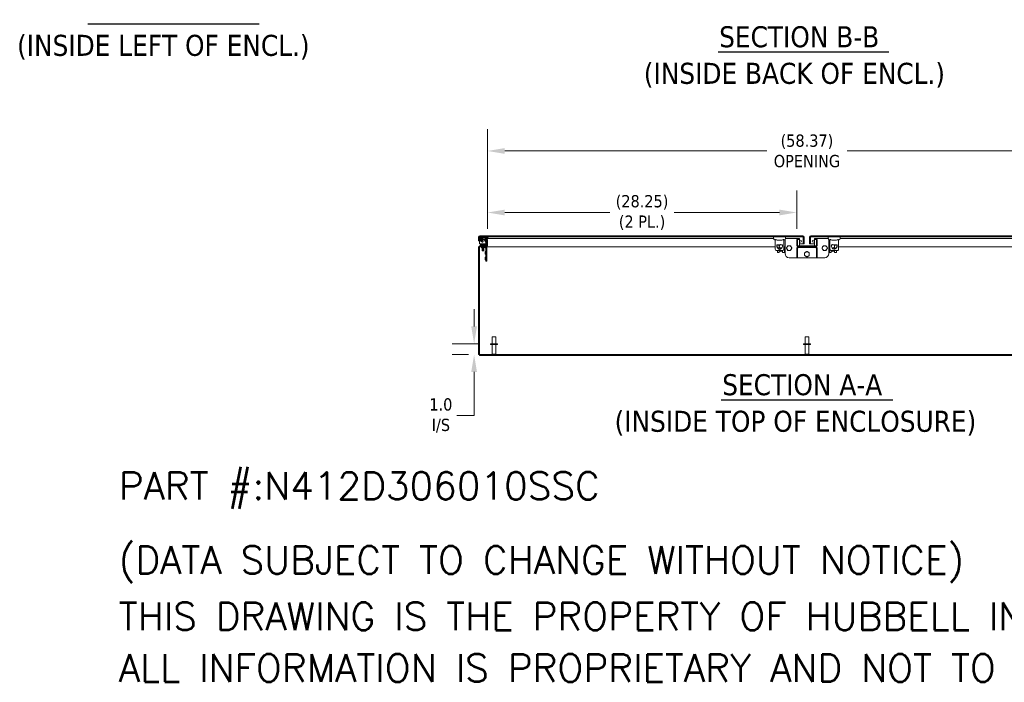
# Model space of a CAD drawing. Header units: inches. Extents: x 8 to 265, y 5 to 155.
# Tile 100 of 152: x 117 to 207, y 5 to 66. Entities that reach past the tile are written whole.
import ezdxf

# ---------------------------------------------------------------- set-up
doc = ezdxf.new("R2010")
doc.units = ezdxf.units.IN
doc.header["$LTSCALE"] = 16
doc.header["$MEASUREMENT"] = 0
for name, color, linetype, lineweight in [('Dimension (ANSI)', 7, 'Continuous', 5), ('Hatch (ANSI)', 7, 'Continuous', 5), ('Symbol (ANSI)', 7, 'Continuous', 5), ('Visible (ANSI)', 7, 'Continuous', 5)]:
    doc.layers.add(name, color=color, linetype=linetype, lineweight=lineweight)
doc.styles.add('DEFAULT-ANSI', font='tahoma.ttf')
doc.styles.add('Note Text (ANSI)', font='RomanS.shx')
doc.styles.add('TAHOMA', font='tahoma.ttf')
doc.styles.add('Text Style168', font='tahoma.ttf')
doc.dimstyles.new('Default (ANSI)', dxfattribs={"dimscale": 16, "dimtxt": 0.07, "dimasz": 0.098425, "dimexe": 0.125, "dimexo": 0.0625, "dimgap": 0.031496, "dimtad": 0, "dimtih": 1, "dimtoh": 1, "dimrnd": 1e-08, "dimzin": 0, "dimdsep": 46, "dimtxsty": 'TAHOMA', "dimcen": 0.09, "dimdle": 0.393701, "dimclrd": 256, "dimclre": 256, "dimclrt": 256, "dimadec": 0, "dimazin": 0, "dimtfac": 1, "dimtofl": 0, "dimtmove": 0, "dimatfit": 3, "dimfxl": 1, "dimtolj": 1, "dimtzin": 0, "dimlwd": -1, "dimlwe": -1, "dimarcsym": 0})

# ---------------------------------------------------------------- blocks, each defined once
blk = doc.blocks.new('*D37')
at = {"layer": 'Defpoints', "color": 0, "transparency": 16777216}
for p in [(158.447, 35.921), (159.959, 35.921), (158.925, 34.921)]:
    blk.add_point(p, dxfattribs=at)
at = {"layer": 'Dimension (ANSI)', "transparency": 16777216}
for p, q in [((158.447, 37.496), (158.447, 39.071)), ((158.959, 35.921), (156.447, 35.921)), ((157.925, 34.921), (156.447, 34.921)), ((158.447, 33.347), (158.447, 29.37)), ((158.447, 29.37), (156.872, 29.37))]:
    blk.add_line(p, q, dxfattribs=at)
for points in [[(158.184, 37.496), (158.709, 37.496), (158.447, 35.921)], [(158.184, 33.347), (158.709, 33.347), (158.447, 34.921)]]:
    blk.add_solid(points, dxfattribs=at)
at = {"layer": 'Dimension (ANSI)', "transparency": 16777216, "insert": (155.41, 29.37), "char_height": 1.12, "attachment_point": 5, "style": 'TAHOMA'}
blk.add_mtext('\\A1;\\fTahoma|b0|i0;\\H1.1200;1.0\\P\\fTahoma|b0|i0;\\H1.1200;I/S', dxfattribs=at)
blk = doc.blocks.new('*D38')
at = {"layer": 'Defpoints', "color": 0, "transparency": 16777216}
for p in [(187.914, 47.901), (159.664, 45.403), (187.914, 45.403)]:
    blk.add_point(p, dxfattribs=at)
at = {"layer": 'Dimension (ANSI)', "transparency": 16777216}
for p, q in [((159.664, 46.403), (159.664, 49.901)), ((187.914, 46.403), (187.914, 49.901)), ((161.239, 47.901), (170.861, 47.901)), ((186.339, 47.901), (176.716, 47.901))]:
    blk.add_line(p, q, dxfattribs=at)
for points in [[(161.239, 48.163), (161.239, 47.638), (159.664, 47.901)], [(186.339, 48.163), (186.339, 47.638), (187.914, 47.901)]]:
    blk.add_solid(points, dxfattribs=at)
at = {"layer": 'Dimension (ANSI)', "transparency": 16777216, "insert": (173.789, 47.901), "char_height": 1.12, "attachment_point": 5, "style": 'TAHOMA'}
blk.add_mtext('\\A1;\\fTahoma|b0|i0;\\H1.1200;(28.25)\\P\\fTahoma|b0|i0;\\H1.1200;(2 PL.)', dxfattribs=at)
blk = doc.blocks.new('*D39')
at = {"layer": 'Defpoints', "color": 0, "transparency": 16777216}
for p in [(218.039, 53.522), (159.664, 45.403), (218.039, 45.403)]:
    blk.add_point(p, dxfattribs=at)
at = {"layer": 'Dimension (ANSI)', "transparency": 16777216}
for p, q in [((159.664, 46.403), (159.664, 55.522)), ((218.039, 46.403), (218.039, 55.522)), ((161.239, 53.522), (185.178, 53.522)), ((216.464, 53.522), (192.525, 53.522))]:
    blk.add_line(p, q, dxfattribs=at)
for points in [[(161.239, 53.784), (161.239, 53.259), (159.664, 53.522)], [(216.464, 53.784), (216.464, 53.259), (218.039, 53.522)]]:
    blk.add_solid(points, dxfattribs=at)
at = {"layer": 'Dimension (ANSI)', "transparency": 16777216, "insert": (188.851, 53.522), "char_height": 1.12, "attachment_point": 5, "style": 'TAHOMA'}
blk.add_mtext('\\A1;\\fTahoma|b0|i0;\\H1.1200;(58.37)\\P\\fTahoma|b0|i0;\\H1.1200;OPENING', dxfattribs=at)

msp = doc.modelspace()

# ---------------------------------------------------------------- hatches: boundary and pattern name
at = {"layer": 'Hatch (ANSI)'}
h = msp.add_hatch(dxfattribs=at)
h.set_pattern_fill('ANSI31', color=256, scale=16, angle=15, style=0)
edge = h.paths.add_edge_path()
edge.add_ellipse((159.543, 44.8943), major_axis=(0, -0.1209), ratio=1, start_angle=0, end_angle=90)
edge.add_line((159.6639, 44.8943), (159.6639, 45.4026))
edge.add_ellipse((159.543, 45.4026), major_axis=(0.1209, 0), ratio=1, start_angle=0, end_angle=90)
edge.add_line((159.543, 45.5234), (159.4139, 45.5234))
edge.add_line((159.4139, 45.5234), (159.4139, 45.4494))
edge.add_line((159.4139, 45.4494), (159.543, 45.4494))
edge.add_ellipse((159.543, 45.4026), major_axis=(0, 0.0469), ratio=1, start_angle=270, end_angle=360, ccw=False)
edge.add_line((159.5899, 45.4026), (159.5899, 44.8943))
edge.add_ellipse((159.543, 44.8943), major_axis=(0.0469, 0), ratio=1, start_angle=270, end_angle=360, ccw=False)
edge.add_line((159.543, 44.8474), (158.9723, 44.8474))
edge.add_ellipse((158.9723, 44.7266), major_axis=(0, 0.1209), ratio=1, start_angle=0, end_angle=90)
edge.add_line((158.8514, 44.7266), (158.8514, 34.9214))
edge.add_line((158.8514, 34.9214), (158.9254, 34.9214))
edge.add_line((158.9254, 34.9214), (158.9254, 44.7266))
edge.add_ellipse((158.9723, 44.7266), major_axis=(-0.0469, 0), ratio=1, start_angle=270, end_angle=360, ccw=False)
edge.add_line((158.9723, 44.7734), (159.543, 44.7734))
h = msp.add_hatch(dxfattribs=at)
h.set_pattern_fill('ANSI31', color=256, scale=16, angle=-15, style=0)
edge = h.paths.add_edge_path()
edge.add_line((188.5284, 45.6441), (188.5284, 45.0349))
edge.add_line((188.5284, 45.0349), (188.6024, 45.0349))
edge.add_line((188.6024, 45.0349), (188.6024, 45.6441))
edge.add_ellipse((188.4815, 45.6441), major_axis=(0.1209, 0), ratio=1, start_angle=0, end_angle=90)
edge.add_line((188.4815, 45.7649), (158.9732, 45.7649))
edge.add_ellipse((158.9732, 45.6441), major_axis=(0, 0.1209), ratio=1, start_angle=0, end_angle=90)
edge.add_line((158.8524, 45.6441), (158.8524, 45.3162))
edge.add_line((158.8524, 45.3162), (158.9264, 45.3162))
edge.add_line((158.9264, 45.3162), (158.9264, 45.6441))
edge.add_ellipse((158.9732, 45.6441), major_axis=(-0.0469, 0), ratio=1, start_angle=270, end_angle=360, ccw=False)
edge.add_line((158.9732, 45.6909), (188.4815, 45.6909))
edge.add_ellipse((188.4815, 45.6441), major_axis=(0, 0.0469), ratio=1, start_angle=270, end_angle=360, ccw=False)
h = msp.add_hatch(dxfattribs=at)
h.set_pattern_fill('ANSI31', color=256, scale=16, angle=90, style=0)
edge = h.paths.add_edge_path()
edge.add_ellipse((186.4774, 44.82), major_axis=(-0.155, 0), ratio=1, start_angle=0, end_angle=360)
h = msp.add_hatch(dxfattribs=at)
h.set_pattern_fill('ANSI31', color=256, scale=16, angle=90, style=0)
edge = h.paths.add_edge_path()
edge.add_ellipse((188.0348, 44.8943), major_axis=(-0.1209, 0), ratio=1, start_angle=0, end_angle=90)
edge.add_line((188.0348, 44.7734), (188.0504, 44.7734))
edge.add_line((188.0504, 44.7734), (189.6524, 44.7734))
edge.add_line((189.6524, 44.7734), (189.6681, 44.7734))
edge.add_ellipse((189.6681, 44.8943), major_axis=(0, -0.1209), ratio=1, start_angle=0, end_angle=90)
edge.add_line((189.7889, 44.8943), (189.7889, 45.4026))
edge.add_ellipse((189.6681, 45.4026), major_axis=(0.1209, 0), ratio=1, start_angle=0, end_angle=90)
edge.add_line((189.6681, 45.5234), (189.5389, 45.5234))
edge.add_line((189.5389, 45.5234), (189.5389, 45.4494))
edge.add_line((189.5389, 45.4494), (189.6681, 45.4494))
edge.add_ellipse((189.6681, 45.4026), major_axis=(0, 0.0469), ratio=1, start_angle=270, end_angle=360, ccw=False)
edge.add_line((189.7149, 45.4026), (189.7149, 44.8943))
edge.add_ellipse((189.6681, 44.8943), major_axis=(0.0469, 0), ratio=1, start_angle=270, end_angle=360, ccw=False)
edge.add_line((189.6681, 44.8474), (188.0348, 44.8474))
edge.add_ellipse((188.0348, 44.8943), major_axis=(0, -0.0469), ratio=1, start_angle=270, end_angle=360, ccw=False)
edge.add_line((187.9879, 44.8943), (187.9879, 45.4026))
edge.add_ellipse((188.0348, 45.4026), major_axis=(-0.0469, 0), ratio=1, start_angle=270, end_angle=360, ccw=False)
edge.add_line((188.0348, 45.4494), (188.1639, 45.4494))
edge.add_line((188.1639, 45.4494), (188.1639, 45.5234))
edge.add_line((188.1639, 45.5234), (188.0348, 45.5234))
edge.add_ellipse((188.0348, 45.4026), major_axis=(0, 0.1209), ratio=1, start_angle=0, end_angle=90)
edge.add_line((187.9139, 45.4026), (187.9139, 44.8943))
h = msp.add_hatch(dxfattribs=at)
h.set_pattern_fill('ANSI31', color=256, scale=16, angle=75, style=0)
edge = h.paths.add_edge_path()
edge.add_line((189.1744, 45.0349), (189.1744, 45.6441))
edge.add_ellipse((189.2213, 45.6441), major_axis=(-0.0469, 0), ratio=1, start_angle=270, end_angle=360, ccw=False)
edge.add_line((189.2213, 45.6909), (218.7295, 45.6909))
edge.add_ellipse((218.7295, 45.6441), major_axis=(0, 0.0469), ratio=1, start_angle=270, end_angle=360, ccw=False)
edge.add_line((218.7764, 45.6441), (218.7764, 45.3159))
edge.add_line((218.7764, 45.3159), (218.8504, 45.3159))
edge.add_line((218.8504, 45.3159), (218.8504, 45.6441))
edge.add_ellipse((218.7295, 45.6441), major_axis=(0.1209, 0), ratio=1, start_angle=0, end_angle=90)
edge.add_line((218.7295, 45.7649), (189.2213, 45.7649))
edge.add_ellipse((189.2213, 45.6441), major_axis=(0, 0.1209), ratio=1, start_angle=0, end_angle=90)
edge.add_line((189.1004, 45.6441), (189.1004, 45.0349))
edge.add_line((189.1004, 45.0349), (189.1744, 45.0349))
h = msp.add_hatch(dxfattribs=at)
h.set_pattern_fill('ANSI31', color=256, scale=16, style=0)
edge = h.paths.add_edge_path()
edge.add_ellipse((191.2253, 44.82), major_axis=(-0.155, 0), ratio=1, start_angle=0, end_angle=360)
h = msp.add_hatch(dxfattribs=at)
h.set_pattern_fill('ANSI31', color=256, scale=16, angle=105, style=0)
edge = h.paths.add_edge_path()
edge.add_line((187.9879, 43.7734), (187.9879, 44.6369))
edge.add_ellipse((188.0504, 44.6369), major_axis=(-0.0625, 0), ratio=1, start_angle=270, end_angle=360, ccw=False)
edge.add_line((188.0504, 44.6994), (189.6524, 44.6994))
edge.add_ellipse((189.6524, 44.6369), major_axis=(0, 0.0625), ratio=1, start_angle=270, end_angle=360, ccw=False)
edge.add_line((189.7149, 44.6369), (189.7149, 43.7734))
edge.add_line((189.7149, 43.7734), (189.7889, 43.7734))
edge.add_line((189.7889, 43.7734), (189.7889, 44.6369))
edge.add_ellipse((189.6524, 44.6369), major_axis=(0.1365, 0), ratio=1, start_angle=0, end_angle=90)
edge.add_line((189.6524, 44.7734), (188.0504, 44.7734))
edge.add_ellipse((188.0504, 44.6369), major_axis=(0, 0.1365), ratio=1, start_angle=0, end_angle=90)
edge.add_line((187.9139, 44.6369), (187.9139, 43.7734))
edge.add_line((187.9139, 43.7734), (187.9879, 43.7734))
h = msp.add_hatch(dxfattribs=at)
h.set_pattern_fill('ANSI31', color=256, scale=16, style=0)
h.paths.add_polyline_path([(158.9254, 34.9214), (158.9254, 34.8474), (218.7774, 34.8474), (218.7774, 34.9214)])

# ---------------------------------------------------------------- linework, layer by layer
at = {"layer": 'Symbol (ANSI)', "lineweight": 30}
for p, q in [((123.1697, 65.122), (138.8191, 65.122)), ((180.7354, 62.566), (196.3257, 62.566)), ((181.0156, 30.7881), (196.6868, 30.7881))]:
    msp.add_line(p, q, dxfattribs=at)
at = {"layer": 'Visible (ANSI)'}
for p, q in [((158.8524, 45.6441), (158.8524, 45.3162)), ((158.8524, 45.3162), (158.9264, 45.3162)), ((158.9264, 45.3162), (158.9264, 45.6441)), ((158.9275, 45.6053), (158.9559, 45.4441)), ((158.9374, 45.5489), (158.9374, 45.0349)), ((158.9374, 45.0349), (159.4678, 45.0349)), ((188.4815, 45.7649), (158.9732, 45.7649)), ((158.9732, 45.6909), (188.4815, 45.6909)), ((158.9977, 45.5471), (158.9856, 45.6155)), ((158.9994, 45.6319), (159.7364, 45.6319)), ((159.0193, 45.4247), (159.0152, 45.448)), ((159.0494, 45.5148), (159.0513, 45.5126)), ((159.0564, 45.5864), (159.0564, 45.6007)), ((159.0564, 45.2811), (159.0564, 45.2955)), ((159.0914, 45.0194), (159.4114, 45.0194)), ((159.0914, 45.0194), (159.0914, 44.9971)), ((159.0914, 44.9971), (159.4114, 44.9971)), ((159.1162, 44.9685), (159.0914, 44.9971)), ((159.1581, 45.5253), (159.3799, 45.4024)), ((159.1664, 45.6007), (159.1664, 45.5864)), ((159.1664, 45.2955), (159.1664, 45.2811)), ((159.4085, 45.454), (159.1867, 45.5769)), ((159.2669, 45.4409), (159.2078, 45.4409)), ((159.3868, 44.9689), (159.4114, 44.9971)), ((159.3944, 45.3889), (159.5147, 45.2036)), ((159.4114, 45.0194), (159.4114, 44.9971)), ((159.543, 45.5234), (159.4139, 45.5234)), ((159.4139, 45.5234), (159.4139, 45.4494)), ((159.4139, 45.4494), (159.543, 45.4494)), ((159.416, 44.9831), (159.5067, 45.0738)), ((159.5642, 45.2358), (159.4439, 45.421)), ((159.4937, 45.0349), (159.4937, 45.0349)), ((159.5213, 45.1813), (159.5213, 44.9954)), ((159.543, 45.5234), (159.5707, 45.5234)), ((159.5707, 45.5234), (185.8015, 45.5234)), ((159.5707, 45.5202), (159.5707, 45.5234)), ((159.5804, 44.9954), (159.5804, 45.1813)), ((159.5804, 45.0349), (159.5899, 45.0349)), ((159.5899, 45.4026), (159.5899, 44.8943)), ((159.6639, 44.8943), (159.6639, 45.4026)), ((159.7364, 45.6319), (159.7364, 45.6909)), ((185.8012, 45.6909), (185.8012, 45.5334)), ((185.9587, 44.5492), (185.9587, 45.4021)), ((186.7461, 44.5492), (186.7461, 45.4021)), ((186.8514, 44.1484), (186.8514, 45.4164)), ((186.9032, 45.5234), (188.0348, 45.5234)), ((186.9036, 45.6909), (186.9036, 45.5334)), ((187.9139, 45.4026), (187.9139, 44.8943)), ((187.9879, 44.8943), (187.9879, 45.4026)), ((188.1639, 45.5234), (188.0348, 45.5234)), ((188.0348, 45.4494), (188.1639, 45.4494)), ((188.1639, 45.4494), (188.1639, 45.5234)), ((188.1639, 44.8474), (188.1639, 45.4494)), ((188.1639, 45.0349), (188.5173, 45.0349)), ((188.5173, 45.6441), (188.5173, 45.0349)), ((188.5284, 45.6441), (188.5284, 45.0349)), ((188.5284, 45.0349), (188.6024, 45.0349)), ((188.6024, 45.0349), (188.6024, 45.6441)), ((189.1004, 45.6441), (189.1004, 45.0349)), ((189.1004, 45.0349), (189.1744, 45.0349)), ((189.1744, 45.0349), (189.1744, 45.6441)), ((189.1854, 45.6441), (189.1854, 45.0349)), ((189.1854, 45.0349), (189.5389, 45.0349)), ((218.7295, 45.7649), (189.2213, 45.7649)), ((189.2213, 45.6909), (218.7295, 45.6909)), ((189.6681, 45.5234), (189.5389, 45.5234)), ((189.5389, 45.5234), (189.5389, 45.4494)), ((189.5389, 45.4494), (189.6681, 45.4494)), ((189.5389, 45.4494), (189.5389, 44.8474)), ((189.6681, 45.5234), (190.7995, 45.5234)), ((189.7149, 45.4026), (189.7149, 44.8943)), ((189.7889, 44.8943), (189.7889, 45.4026)), ((190.7992, 45.6909), (190.7992, 45.5334)), ((190.8514, 45.4163), (190.8514, 44.1484)), ((190.9567, 44.5492), (190.9567, 45.4021)), ((191.7441, 44.5492), (191.7441, 45.4021)), ((191.9012, 45.5234), (218.1321, 45.5234)), ((191.9016, 45.6909), (191.9016, 45.5334)), ((158.8514, 44.7266), (158.8514, 34.9214)), ((158.9254, 34.9214), (158.9254, 44.7266)), ((159.543, 44.8474), (158.9723, 44.8474)), ((158.9723, 44.7734), (159.543, 44.7734)), ((159.1424, 44.9685), (159.0174, 44.9685)), ((159.0174, 44.9094), (159.0174, 44.9685)), ((159.0174, 44.9094), (159.0174, 44.8474)), ((159.0174, 44.9094), (159.1424, 44.9094)), ((159.0483, 44.7646), (159.0483, 44.7734)), ((159.0483, 44.7646), (159.1733, 44.7646)), ((159.1264, 44.6864), (159.1264, 44.7177)), ((159.1264, 44.6864), (159.3764, 44.6864)), ((159.4944, 44.9685), (159.1424, 44.9685)), ((159.1424, 44.9094), (159.4944, 44.9094)), ((159.1861, 44.674), (159.1694, 44.665)), ((159.1694, 44.665), (159.3334, 44.665)), ((159.1694, 44.665), (159.1694, 44.66)), ((159.3334, 44.66), (159.1694, 44.66)), ((159.1861, 44.651), (159.1694, 44.66)), ((159.1861, 44.644), (159.1694, 44.635)), ((159.1694, 44.635), (159.3334, 44.635)), ((159.1694, 44.635), (159.1694, 44.63)), ((159.3334, 44.63), (159.1694, 44.63)), ((159.1861, 44.621), (159.1694, 44.63)), ((159.1861, 44.614), (159.1694, 44.605)), ((159.1694, 44.605), (159.3334, 44.605)), ((159.1694, 44.605), (159.1694, 44.6)), ((159.3334, 44.6), (159.1694, 44.6)), ((159.1861, 44.591), (159.1694, 44.6)), ((159.1861, 44.584), (159.1694, 44.575)), ((159.1694, 44.575), (159.3334, 44.575)), ((159.1694, 44.575), (159.1694, 44.57)), ((159.3334, 44.57), (159.1694, 44.57)), ((159.1861, 44.561), (159.1694, 44.57)), ((159.1861, 44.554), (159.1694, 44.545)), ((159.1694, 44.545), (159.3334, 44.545)), ((159.1694, 44.545), (159.1694, 44.54)), ((159.3334, 44.54), (159.1694, 44.54)), ((159.1861, 44.531), (159.1694, 44.54)), ((159.1861, 44.524), (159.1694, 44.515)), ((159.1694, 44.515), (159.3334, 44.515)), ((159.1694, 44.515), (159.1694, 44.51)), ((159.3334, 44.51), (159.1694, 44.51)), ((159.1861, 44.501), (159.1694, 44.51)), ((159.1861, 44.494), (159.1694, 44.485)), ((159.1694, 44.485), (159.3334, 44.485)), ((159.1694, 44.485), (159.1694, 44.48)), ((159.3334, 44.48), (159.1694, 44.48)), ((159.1861, 44.471), (159.1694, 44.48)), ((159.1861, 44.464), (159.1694, 44.455)), ((159.1694, 44.455), (159.3334, 44.455)), ((159.1694, 44.455), (159.1694, 44.45)), ((159.3334, 44.45), (159.1694, 44.45)), ((159.1861, 44.441), (159.1694, 44.45)), ((159.1861, 44.434), (159.1694, 44.425)), ((159.1694, 44.425), (159.3334, 44.425)), ((159.1694, 44.425), (159.1694, 44.42)), ((159.3334, 44.42), (159.1694, 44.42)), ((159.1861, 44.411), (159.1694, 44.42)), ((159.5086, 44.7646), (159.1733, 44.7646)), ((159.1861, 44.681), (159.176, 44.6864)), ((159.1861, 44.404), (159.1814, 44.4015)), ((159.3214, 44.4015), (159.1814, 44.4015)), ((159.1885, 44.3944), (159.1814, 44.4015)), ((159.3167, 44.681), (159.1861, 44.681)), ((159.1861, 44.674), (159.1861, 44.681)), ((159.3167, 44.674), (159.1861, 44.674)), ((159.3167, 44.651), (159.1861, 44.651)), ((159.1861, 44.644), (159.1861, 44.651)), ((159.3167, 44.644), (159.1861, 44.644)), ((159.3167, 44.621), (159.1861, 44.621)), ((159.1861, 44.614), (159.1861, 44.621)), ((159.3167, 44.614), (159.1861, 44.614)), ((159.3167, 44.591), (159.1861, 44.591)), ((159.1861, 44.584), (159.1861, 44.591)), ((159.3167, 44.584), (159.1861, 44.584)), ((159.3167, 44.561), (159.1861, 44.561)), ((159.1861, 44.554), (159.1861, 44.561)), ((159.3167, 44.554), (159.1861, 44.554)), ((159.3167, 44.531), (159.1861, 44.531)), ((159.1861, 44.524), (159.1861, 44.531)), ((159.3167, 44.524), (159.1861, 44.524)), ((159.3167, 44.501), (159.1861, 44.501)), ((159.1861, 44.494), (159.1861, 44.501)), ((159.3167, 44.494), (159.1861, 44.494)), ((159.3167, 44.471), (159.1861, 44.471)), ((159.1861, 44.464), (159.1861, 44.471)), ((159.3167, 44.464), (159.1861, 44.464)), ((159.3167, 44.441), (159.1861, 44.441)), ((159.1861, 44.434), (159.1861, 44.441)), ((159.3167, 44.434), (159.1861, 44.434)), ((159.3167, 44.411), (159.1861, 44.411)), ((159.1861, 44.404), (159.1861, 44.411)), ((159.3167, 44.404), (159.1861, 44.404)), ((159.1885, 44.3944), (159.3143, 44.3944)), ((159.3143, 44.3944), (159.3214, 44.4015)), ((159.3167, 44.681), (159.3268, 44.6864)), ((159.3167, 44.674), (159.3167, 44.681)), ((159.3167, 44.674), (159.3334, 44.665)), ((159.3167, 44.651), (159.3334, 44.66)), ((159.3167, 44.644), (159.3167, 44.651)), ((159.3167, 44.644), (159.3334, 44.635)), ((159.3167, 44.621), (159.3334, 44.63)), ((159.3167, 44.614), (159.3167, 44.621)), ((159.3167, 44.614), (159.3334, 44.605)), ((159.3167, 44.591), (159.3334, 44.6)), ((159.3167, 44.584), (159.3167, 44.591)), ((159.3167, 44.584), (159.3334, 44.575)), ((159.3167, 44.561), (159.3334, 44.57)), ((159.3167, 44.554), (159.3167, 44.561)), ((159.3167, 44.554), (159.3334, 44.545)), ((159.3167, 44.531), (159.3334, 44.54)), ((159.3167, 44.524), (159.3167, 44.531)), ((159.3167, 44.524), (159.3334, 44.515)), ((159.3167, 44.501), (159.3334, 44.51)), ((159.3167, 44.494), (159.3167, 44.501)), ((159.3167, 44.494), (159.3334, 44.485)), ((159.3167, 44.471), (159.3334, 44.48)), ((159.3167, 44.464), (159.3167, 44.471)), ((159.3167, 44.464), (159.3334, 44.455)), ((159.3167, 44.441), (159.3334, 44.45)), ((159.3167, 44.434), (159.3167, 44.441)), ((159.3167, 44.434), (159.3334, 44.425)), ((159.3167, 44.411), (159.3334, 44.42)), ((159.3167, 44.404), (159.3167, 44.411)), ((159.3167, 44.404), (159.3214, 44.4015)), ((159.3334, 44.665), (159.3334, 44.66)), ((159.3334, 44.635), (159.3334, 44.63)), ((159.3334, 44.605), (159.3334, 44.6)), ((159.3334, 44.575), (159.3334, 44.57)), ((159.3334, 44.545), (159.3334, 44.54)), ((159.3334, 44.515), (159.3334, 44.51)), ((159.3334, 44.485), (159.3334, 44.48)), ((159.3334, 44.455), (159.3334, 44.45)), ((159.3334, 44.425), (159.3334, 44.42)), ((159.3764, 44.6864), (159.3764, 44.7177)), ((159.5243, 44.643), (159.406, 44.7613)), ((159.4461, 44.3354), (159.4461, 44.0854)), ((159.4461, 44.3354), (159.4774, 44.3354)), ((159.4461, 44.0854), (159.4774, 44.0854)), ((159.5674, 44.9094), (159.4944, 44.9094)), ((159.5243, 43.5854), (159.5243, 44.7489)), ((159.5674, 44.8543), (159.5674, 44.9094)), ((185.9587, 44.7734), (159.5916, 44.7734)), ((159.5951, 44.7489), (159.5951, 43.5854)), ((186.628, 44.4311), (186.0768, 44.4311)), ((186.0965, 44.9626), (186.0965, 44.746)), ((186.4165, 44.9626), (186.0965, 44.9626)), ((186.0965, 44.9232), (186.3617, 44.9232)), ((186.1649, 44.7734), (186.0965, 44.7734)), ((186.1437, 44.746), (186.0965, 44.746)), ((186.1177, 44.4073), (186.1177, 44.4311)), ((186.1531, 44.3955), (186.1295, 44.3955)), ((186.191, 44.746), (186.1437, 44.746)), ((186.1649, 44.746), (186.1649, 44.7754)), ((186.1649, 44.2478), (186.1649, 44.4311)), ((186.1649, 44.2478), (186.3224, 44.2478)), ((186.3224, 44.82), (186.3224, 44.6195)), ((186.3224, 44.5874), (186.3224, 44.6195)), ((186.3224, 44.2478), (186.3224, 44.4311)), ((186.6083, 44.9626), (186.5383, 44.9626)), ((186.5931, 44.9232), (186.6083, 44.9232)), ((186.6083, 44.9626), (186.6083, 44.9031)), ((186.6324, 44.2478), (186.6324, 44.4312)), ((186.6324, 44.2478), (186.7899, 44.2478)), ((186.7899, 44.2478), (186.7899, 44.7754)), ((186.8514, 44.7734), (186.7899, 44.7734)), ((186.8514, 44.6218), (186.7899, 44.6218)), ((186.8514, 44.4644), (186.7899, 44.4644)), ((187.9139, 44.6369), (187.9139, 43.7734)), ((187.9879, 43.7734), (187.9879, 44.6369)), ((189.6681, 44.8474), (188.0348, 44.8474)), ((188.0348, 44.7734), (189.6681, 44.7734)), ((189.6524, 44.7734), (188.0504, 44.7734)), ((188.0504, 44.6994), (189.6524, 44.6994)), ((189.7149, 44.6369), (189.7149, 43.7734)), ((189.7889, 43.7734), (189.7889, 44.6369)), ((190.9129, 44.7734), (190.8514, 44.7734)), ((190.8656, 44.4073), (190.8656, 44.6789)), ((190.901, 44.6907), (190.8774, 44.6907)), ((190.901, 44.3955), (190.8774, 44.3955)), ((190.9129, 44.2478), (190.9129, 44.7754)), ((190.9129, 44.2478), (191.0703, 44.2478)), ((191.0703, 44.2478), (191.0703, 44.4312)), ((191.626, 44.4311), (191.0748, 44.4311)), ((191.0945, 44.9626), (191.0945, 44.9031)), ((191.0945, 44.9626), (191.1644, 44.9626)), ((191.1097, 44.9232), (191.0945, 44.9232)), ((191.2862, 44.9626), (191.6063, 44.9626)), ((191.6063, 44.9232), (191.341, 44.9232)), ((191.3803, 44.82), (191.3803, 44.6195)), ((191.3803, 44.5874), (191.3803, 44.6195)), ((191.3803, 44.2478), (191.3803, 44.4311)), ((191.3803, 44.2478), (191.5378, 44.2478)), ((191.5553, 44.746), (191.5118, 44.746)), ((191.5378, 44.746), (191.5378, 44.7754)), ((191.6063, 44.7734), (191.5378, 44.7734)), ((191.5378, 44.2478), (191.5378, 44.4311)), ((191.5553, 44.746), (191.6063, 44.746)), ((191.6063, 44.9626), (191.6063, 44.746)), ((218.1112, 44.7734), (191.7441, 44.7734)), ((159.4461, 43.8354), (159.4461, 43.5854)), ((159.4461, 43.8354), (159.4774, 43.8354)), ((159.4461, 43.5854), (159.4774, 43.5854)), ((159.5243, 43.5854), (159.5243, 43.4604)), ((159.5951, 43.4604), (159.5243, 43.4604)), ((159.5951, 43.4604), (159.5951, 43.5854)), ((187.9139, 43.7734), (187.2264, 43.7734)), ((187.9139, 43.7734), (187.9879, 43.7734)), ((189.7149, 43.7734), (187.9879, 43.7734)), ((189.7149, 43.7734), (189.7889, 43.7734)), ((190.4764, 43.7734), (189.7889, 43.7734)), ((160.1064, 36.5464), (160.4364, 36.5464)), ((160.1064, 35.9214), (160.1064, 36.5464)), ((160.4364, 35.9214), (160.4364, 36.5464)), ((188.6864, 36.5464), (189.0164, 36.5464)), ((188.6864, 35.9214), (188.6864, 36.5464)), ((189.0164, 35.9214), (189.0164, 36.5464)), ((160.5839, 35.9214), (159.9589, 35.9214)), ((159.9589, 35.9214), (159.9589, 35.8364)), ((160.5839, 35.8364), (159.9589, 35.8364)), ((160.1064, 35.8364), (160.1064, 34.9564)), ((160.4364, 35.8364), (160.4364, 34.9564)), ((160.5839, 35.9214), (160.5839, 35.8364)), ((189.1639, 35.9214), (188.5389, 35.9214)), ((188.5389, 35.9214), (188.5389, 35.8364)), ((189.1639, 35.8364), (188.5389, 35.8364)), ((188.6864, 35.8364), (188.6864, 34.9564)), ((189.0164, 35.8364), (189.0164, 34.9564)), ((189.1639, 35.9214), (189.1639, 35.8364)), ((158.8514, 34.9214), (158.9254, 34.9214)), ((158.9254, 34.9214), (158.9254, 34.8474)), ((218.7774, 34.9214), (158.9254, 34.9214)), ((158.9254, 34.8474), (218.7774, 34.8474)), ((160.1064, 34.9564), (160.4364, 34.9564)), ((160.1414, 34.9214), (160.1064, 34.9564)), ((160.4014, 34.9214), (160.4364, 34.9564)), ((188.6864, 34.9564), (189.0164, 34.9564)), ((188.7214, 34.9214), (188.6864, 34.9564)), ((188.9814, 34.9214), (189.0164, 34.9564))]:
    msp.add_line(p, q, dxfattribs=at)
for centre, radius in [((159.1114, 45.4409), 0.09), ((159.1114, 45.4409), 0.047), ((186.4774, 44.82), 0.155), ((188.2673, 45.2849), 0.094), ((189.4354, 45.2849), 0.094), ((191.2253, 44.82), 0.155)]:
    msp.add_circle(centre, radius, dxfattribs=at)
for centre, radius, start, end in [((158.9732, 45.6441), 0.1209, 90, 180), ((158.9732, 45.6441), 0.0469, 90, 180), ((158.9994, 45.6179), 0.073, 90, 190), ((159.1114, 45.4409), 0.1555, 61.006452, 0), ((158.9994, 45.6179), 0.0139, 90, 190), ((159.1114, 45.4409), 0.0965, 61.006452, 0), ((159.1114, 45.4409), 0.0935, 190, 130), ((159.1874, 45.2849), 0.094, 187.411656, 52.90799), ((159.1874, 45.2849), 0.094, 93.806264, 95.805566), ((159.1114, 45.4409), 0.1526, 0, 10.223367), ((159.3601, 45.3666), 0.0409, 33, 61.006452), ((159.3806, 45.0185), 0.05, 270, 315), ((159.3601, 45.3666), 0.1, 57.448701, 61.006452), ((159.3601, 45.3666), 0.1, 33, 55.954823), ((159.4944, 44.9954), 0.086, 270, 0), ((159.4944, 44.9954), 0.0269, 270, 0), ((159.4713, 45.1092), 0.05, 315, 0), ((159.4804, 45.1813), 0.0409, 0, 33), ((159.543, 45.4026), 0.1209, 0, 90), ((159.543, 45.4026), 0.0469, 0, 90), ((159.4804, 45.1813), 0.1, 0, 33), ((185.9587, 45.5334), 0.1575, 180, 270), ((186.7461, 45.5334), 0.1575, 270, 0), ((188.0348, 45.4026), 0.1209, 90, 180), ((188.0348, 45.4026), 0.0469, 90, 180), ((188.4815, 45.6441), 0.1209, 0, 90), ((188.4815, 45.6441), 0.0469, 0, 90), ((189.2213, 45.6441), 0.1209, 90, 180), ((189.2213, 45.6441), 0.0469, 90, 180), ((189.6681, 45.4026), 0.1209, 0, 90), ((189.6681, 45.4026), 0.0469, 0, 90), ((190.9567, 45.5334), 0.1575, 180, 270), ((191.7441, 45.5334), 0.1575, 270, 0), ((158.9723, 44.7266), 0.1209, 90, 180), ((158.9723, 44.7266), 0.0469, 90, 180), ((159.0795, 44.7177), 0.0469, 0, 90), ((159.4233, 44.7177), 0.0469, 90, 180), ((159.4774, 44.3823), 0.0469, 270, 0), ((159.4774, 44.0386), 0.0469, 0, 90), ((159.5086, 44.7489), 0.0156, 0, 90), ((159.543, 44.8943), 0.1209, 270, 0), ((159.543, 44.8943), 0.0469, 270, 0), ((159.5086, 44.7489), 0.0865, 0, 22.683973), ((186.0768, 44.5492), 0.1181, 180, 270.000026), ((186.1295, 44.4073), 0.0118, 179.999988, 270), ((186.3524, 44.746), 0.2087, 180, 250.629962), ((186.1531, 44.4073), 0.0118, 270, 359.335568), ((186.3524, 44.746), 0.1614, 180, 330.17824), ((186.3524, 44.746), 0.2087, 289.370038, 342.682231), ((186.628, 44.5492), 0.1181, 270, 0), ((187.2264, 44.1484), 0.375, 180, 270), ((187.2264, 44.6484), 0.219, 150, 210), ((187.2264, 44.6484), 0.219, 90, 150), ((187.2264, 44.6484), 0.219, 210, 270), ((187.2264, 44.6484), 0.219, 30, 90), ((187.2264, 44.6484), 0.219, 270, 330), ((187.2264, 44.6484), 0.219, 330, 30), ((188.0348, 44.8943), 0.1209, 180, 270), ((188.0504, 44.6369), 0.1365, 90, 180), ((188.0348, 44.8943), 0.0469, 180, 270), ((188.0504, 44.6369), 0.0625, 90, 180), ((188.8514, 44.0974), 0.219, 120, 180), ((188.8514, 44.0974), 0.219, 180, 240), ((188.8514, 44.0974), 0.219, 60, 120), ((188.8514, 44.0974), 0.219, 0, 60), ((188.8514, 44.0974), 0.219, 300, 0), ((189.6524, 44.6369), 0.1365, 0, 90), ((189.6524, 44.6369), 0.0625, 0, 90), ((189.6681, 44.8943), 0.1209, 270, 0), ((189.6681, 44.8943), 0.0469, 270, 0), ((190.4764, 44.6484), 0.219, 150, 210), ((190.4764, 44.6484), 0.219, 90, 150), ((190.4764, 44.6484), 0.219, 210, 270), ((190.4764, 44.6484), 0.219, 30, 90), ((190.4764, 44.6484), 0.219, 270, 330), ((190.4764, 44.1484), 0.375, 270, 0), ((190.4764, 44.6484), 0.219, 330, 30), ((190.8774, 44.6789), 0.0118, 90, 180.000012), ((190.8774, 44.4073), 0.0118, 179.999988, 270), ((190.901, 44.6789), 0.0118, 0.664432, 90), ((190.901, 44.4073), 0.0118, 270, 359.335568), ((191.0748, 44.5492), 0.1181, 180, 270.000026), ((191.3504, 44.746), 0.2049, 198.382119, 253.907921), ((191.3504, 44.746), 0.1614, 209.82176, 0), ((191.3504, 44.746), 0.2049, 286.092079, 0), ((191.626, 44.5492), 0.1181, 269.999974, 0), ((159.4774, 43.8823), 0.0469, 270, 0), ((159.4774, 43.5386), 0.0469, 0, 90), ((188.8514, 44.0974), 0.219, 240, 300)]:
    msp.add_arc(centre, radius, start, end, dxfattribs=at)
for centre in [(186.4774, 44.4862), (191.2253, 44.4862)]:
    msp.add_ellipse(centre, major_axis=(-0.155, 0), ratio=0.9659258, start_param=0.3767685, end_param=2.7648242, dxfattribs=at)
for points in [[(158.9445, 45.6811), (158.9432, 45.6747), (158.942, 45.6681), (158.9407, 45.6614)], [(158.9732, 45.6909), (158.9668, 45.6909), (158.9603, 45.6846), (158.9539, 45.6748)], [(159.0487, 45.5142), (159.0467, 45.5069), (159.0441, 45.5009), (159.0411, 45.4971)], [(159.0411, 45.3847), (159.0433, 45.382), (159.0453, 45.378), (159.047, 45.3731)], [(159.1817, 45.4971), (159.1795, 45.4999), (159.1775, 45.5039), (159.1758, 45.5087)], [(159.1758, 45.3731), (159.1775, 45.378), (159.1795, 45.382), (159.1817, 45.3847)], [(159.5707, 45.5234), (159.5837, 45.5234), (159.5968, 45.516), (159.6098, 45.503)], [(188.5173, 45.6441), (188.515, 45.6566), (188.5126, 45.6691), (188.5102, 45.681)], [(189.1925, 45.6811), (189.1902, 45.6691), (189.1878, 45.6566), (189.1854, 45.6441)], [(159.0077, 44.7734), (158.9827, 44.7734), (158.9577, 44.7652), (158.9327, 44.7517)], [(159.5942, 44.7849), (159.5924, 44.7836), (159.5906, 44.7824), (159.5888, 44.7813)]]:
    msp.add_open_spline(points, degree=3, dxfattribs=at)
for points, knots in [([(159.0564, 45.6007), (159.0736, 45.6067), (159.0921, 45.6098), (159.1293, 45.61), (159.1485, 45.6069), (159.1664, 45.6007)], [0, 0, 0, 0, 0.13918808, 0.13918808, 0.28328017, 0.28328017, 0.28328017, 0.28328017]), ([(159.1664, 45.2811), (159.1491, 45.2752), (159.1306, 45.272), (159.0934, 45.2718), (159.0743, 45.275), (159.0564, 45.2811)], [0, 0, 0, 0, 0.13918808, 0.13918808, 0.28328017, 0.28328017, 0.28328017, 0.28328017]), ([(186.0768, 45.4021), (186.0662, 45.4061), (186.0556, 45.4101), (186.0342, 45.4175), (186.0235, 45.4207), (186.0087, 45.4237), (186.0041, 45.4244), (185.9975, 45.4249), (185.9953, 45.425), (185.9933, 45.425), (185.99, 45.425), (185.9869, 45.4247), (185.9797, 45.4236), (185.9759, 45.4225), (185.9658, 45.4178), (185.9616, 45.4131), (185.959, 45.4061), (185.9587, 45.4041), (185.9587, 45.4021)], [1.80147316, 1.80147316, 1.80147316, 1.80147316, 1.88751364, 1.88751364, 1.97916091, 1.97916091, 2.02311438, 2.02311438, 2.04553613, 2.04553613, 2.04553613, 2.08110601, 2.08110601, 2.13460656, 2.13460656, 2.24734123, 2.24734123, 2.28984905, 2.28984905, 2.28984905, 2.28984905]), ([(186.628, 45.4021), (186.5869, 45.3865), (186.5401, 45.3803), (186.4449, 45.3753), (186.3965, 45.376), (186.3083, 45.376), (186.2599, 45.3753), (186.1646, 45.3803), (186.1178, 45.3865), (186.0768, 45.4021)], [1.5450763, 1.5450763, 1.5450763, 1.5450763, 1.8793188, 1.8793188, 2.2152399, 2.2152399, 2.551161, 2.551161, 2.8854035, 2.8854035, 2.8854035, 2.8854035]), ([(186.7461, 45.4021), (186.7461, 45.4061), (186.7446, 45.4101), (186.7387, 45.4175), (186.734, 45.4207), (186.7246, 45.4237), (186.7212, 45.4244), (186.7156, 45.4249), (186.7136, 45.425), (186.7115, 45.425), (186.7082, 45.425), (186.7047, 45.4247), (186.6956, 45.4236), (186.6898, 45.4225), (186.671, 45.4178), (186.6574, 45.4131), (186.6384, 45.4061), (186.6332, 45.4041), (186.628, 45.4021)], [1.80147316, 1.80147316, 1.80147316, 1.80147316, 1.88751364, 1.88751364, 1.97916091, 1.97916091, 2.02311438, 2.02311438, 2.04553613, 2.04553613, 2.04553613, 2.08110601, 2.08110601, 2.13460656, 2.13460656, 2.24734123, 2.24734123, 2.28984905, 2.28984905, 2.28984905, 2.28984905]), ([(188.4815, 45.6909), (188.4917, 45.6909), (188.5019, 45.6751), (188.5121, 45.6548), (188.5138, 45.6512), (188.5156, 45.6477), (188.5173, 45.6441)], [0, 0, 0, 0, 1.3404708, 1.3404708, 1.3404708, 1.5707963, 1.5707963, 1.5707963, 1.5707963]), ([(189.2213, 45.6909), (189.2111, 45.6909), (189.2009, 45.6751), (189.1907, 45.6548), (189.1889, 45.6512), (189.1872, 45.6477), (189.1854, 45.6441)], [0, 0, 0, 0, 1.3404708, 1.3404708, 1.3404708, 1.5707963, 1.5707963, 1.5707963, 1.5707963]), ([(191.0748, 45.4021), (191.0642, 45.4061), (191.0536, 45.4101), (191.0322, 45.4175), (191.0215, 45.4207), (191.0067, 45.4237), (191.0021, 45.4244), (190.9955, 45.4249), (190.9934, 45.425), (190.9913, 45.425), (190.988, 45.425), (190.9849, 45.4247), (190.9777, 45.4236), (190.9739, 45.4225), (190.9639, 45.4178), (190.9596, 45.4131), (190.957, 45.4061), (190.9567, 45.4041), (190.9567, 45.4021)], [1.80147316, 1.80147316, 1.80147316, 1.80147316, 1.88751364, 1.88751364, 1.97916091, 1.97916091, 2.02311438, 2.02311438, 2.04553613, 2.04553613, 2.04553613, 2.08110601, 2.08110601, 2.13460656, 2.13460656, 2.24734123, 2.24734123, 2.28984905, 2.28984905, 2.28984905, 2.28984905]), ([(191.626, 45.4021), (191.5849, 45.3865), (191.5381, 45.3803), (191.4429, 45.3753), (191.3945, 45.376), (191.3063, 45.376), (191.2579, 45.3753), (191.1626, 45.3803), (191.1158, 45.3865), (191.0748, 45.4021)], [-2.8854035, -2.8854035, -2.8854035, -2.8854035, -2.551161, -2.551161, -2.2152399, -2.2152399, -1.8793188, -1.8793188, -1.5450763, -1.5450763, -1.5450763, -1.5450763]), ([(191.7441, 45.4021), (191.7441, 45.4061), (191.7427, 45.4101), (191.7367, 45.4175), (191.7321, 45.4207), (191.7226, 45.4237), (191.7192, 45.4244), (191.7136, 45.4249), (191.7116, 45.425), (191.7095, 45.425), (191.7062, 45.425), (191.7027, 45.4247), (191.6936, 45.4236), (191.6878, 45.4225), (191.669, 45.4178), (191.6554, 45.4131), (191.6364, 45.4061), (191.6312, 45.4041), (191.626, 45.4021)], [1.80147316, 1.80147316, 1.80147316, 1.80147316, 1.88751364, 1.88751364, 1.97916091, 1.97916091, 2.02311438, 2.02311438, 2.04553613, 2.04553613, 2.04553613, 2.08110601, 2.08110601, 2.13460656, 2.13460656, 2.24734123, 2.24734123, 2.28984905, 2.28984905, 2.28984905, 2.28984905]), ([(186.4216, 44.5492), (186.4009, 44.5419), (186.3774, 44.5375), (186.3524, 44.5375), (186.3327, 44.5375), (186.3132, 44.5402), (186.2906, 44.5467), (186.2868, 44.5479), (186.2832, 44.5492)], [-0.1908637, -0.1908637, -0.1908637, -0.1908637, 0, 0, 0, 0.14962878, 0.14962878, 0.18012573, 0.18012573, 0.18012573, 0.18012573]), ([(191.4072, 44.5492), (191.3846, 44.5427), (191.3594, 44.5398), (191.3192, 44.5431), (191.306, 44.5456), (191.2936, 44.5492)], [-1.59808298, -1.59808298, -1.59808298, -1.59808298, -1.43464, -1.43464, -1.34821757, -1.34821757, -1.34821757, -1.34821757])]:
    msp.add_open_spline(points, degree=3, knots=knots, dxfattribs=at)
for points in [[(186.9735, 44.6484), (187.0074, 44.7071), (187.0368, 44.7579)], [(187.0368, 44.5389), (187.0074, 44.5897), (186.9735, 44.6484)], [(187.0368, 44.7579), (187.0661, 44.8087), (187.1, 44.8674)], [(187.1, 44.4294), (187.0661, 44.4881), (187.0368, 44.5389)], [(187.1, 44.8674), (187.1677, 44.8674), (187.2264, 44.8674)], [(187.2264, 44.4294), (187.1677, 44.4294), (187.1, 44.4294)], [(187.2264, 44.8674), (187.2851, 44.8674), (187.3529, 44.8674)], [(187.3529, 44.4294), (187.2851, 44.4294), (187.2264, 44.4294)], [(187.3529, 44.8674), (187.3867, 44.8087), (187.4161, 44.7579)], [(187.4161, 44.5389), (187.3867, 44.4881), (187.3529, 44.4294)], [(187.4161, 44.7579), (187.4454, 44.7071), (187.4793, 44.6484)], [(187.4793, 44.6484), (187.4454, 44.5897), (187.4161, 44.5389)], [(188.6324, 44.2239), (188.6911, 44.2577), (188.7419, 44.2871)], [(188.6324, 44.0974), (188.6324, 44.1561), (188.6324, 44.2239)], [(188.6324, 43.971), (188.6324, 44.0387), (188.6324, 44.0974)], [(188.7419, 44.2871), (188.7927, 44.3164), (188.8514, 44.3503)], [(188.8514, 44.3503), (188.9101, 44.3164), (188.9609, 44.2871)], [(188.9609, 44.2871), (189.0117, 44.2577), (189.0704, 44.2239)], [(189.0704, 44.2239), (189.0704, 44.1561), (189.0704, 44.0974)], [(189.0704, 44.0974), (189.0704, 44.0387), (189.0704, 43.971)], [(190.2235, 44.6484), (190.2574, 44.7071), (190.2868, 44.7579)], [(190.2868, 44.5389), (190.2574, 44.5897), (190.2235, 44.6484)], [(190.2868, 44.7579), (190.3161, 44.8087), (190.35, 44.8674)], [(190.35, 44.4294), (190.3161, 44.4881), (190.2868, 44.5389)], [(190.35, 44.8674), (190.4177, 44.8674), (190.4764, 44.8674)], [(190.4764, 44.4294), (190.4177, 44.4294), (190.35, 44.4294)], [(190.4764, 44.8674), (190.5351, 44.8674), (190.6029, 44.8674)], [(190.6029, 44.4294), (190.5351, 44.4294), (190.4764, 44.4294)], [(190.6029, 44.8674), (190.6367, 44.8087), (190.6661, 44.7579)], [(190.6661, 44.5389), (190.6367, 44.4881), (190.6029, 44.4294)], [(190.6661, 44.7579), (190.6954, 44.7071), (190.7293, 44.6484)], [(190.7293, 44.6484), (190.6954, 44.5897), (190.6661, 44.5389)], [(188.7419, 43.9078), (188.6911, 43.9371), (188.6324, 43.971)], [(188.8514, 43.8446), (188.7927, 43.8784), (188.7419, 43.9078)], [(188.9609, 43.9078), (188.9101, 43.8784), (188.8514, 43.8446)], [(189.0704, 43.971), (189.0117, 43.9371), (188.9609, 43.9078)]]:
    msp.add_rational_spline(points, [1, 1.0379548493, 1], degree=2, dxfattribs=at)

# ---------------------------------------------------------------- texts
at = {"layer": 'Symbol (ANSI)', "char_height": 1.92, "attachment_point": 7}
for s, insert, style in [('SECTION B-B', (180.8337, 62.9575), 'Text Style168'), ('(INSIDE LEFT OF ENCL.)', (116.6945, 61.8622), 'DEFAULT-ANSI'), ('(INSIDE BACK OF ENCL.)', (173.9483, 59.3062), 'DEFAULT-ANSI'), ('SECTION A-A', (181.1139, 31.1797), 'Text Style168'), ('(INSIDE TOP OF ENCLOSURE)', (171.2793, 27.5283), 'DEFAULT-ANSI')]:
    msp.add_mtext(s, dxfattribs=dict(at, insert=insert, style=style))
at = {"layer": 'Symbol (ANSI)', "char_height": 2.519685, "attachment_point": 4, "style": 'Note Text (ANSI)'}
for s, insert, width in [('\\A1;{\\H1x;PART #:N412D306010SSC}', (125.9843, 22.5179), 46.107014), ('{\\A1;\\FRomanS|b0|i0;\\H2.5197;(DATA SUBJECT TO CHANGE WITHOUT NOTICE)}', (125.9843, 15.748), 93.019044), ('{\\A1;\\FRomanS|b0|i0;\\H2.5197;THIS DRAWING IS THE PROPERTY OF HUBBELL INC. WIEGMANN}', (125.9843, 11.0236), 125.668287), ('{\\A1;\\FRomanS|b0|i0;\\H2.5197;ALL INFORMATION IS PROPRIETARY AND NOT TO BE DUPLICATED}', (125.9843, 6.2992), 128.059171)]:
    msp.add_mtext(s, dxfattribs=dict(at, insert=insert, width=width))

# ---------------------------------------------------------------- dimensions: what is measured, and where the dimension line sits
at = {"layer": 'Dimension (ANSI)'}
for base, p1, p2, text, picture, middle in [((218.0388785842, 53.5218500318), (159.6638785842, 45.4025555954), (218.0388785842, 45.4025555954), '\\fTahoma|b0|i0;\\H1.1200;(<>)\\P\\fTahoma|b0|i0;\\H1.1200;OPENING', '*D39', (188.8513785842, 53.5218500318)), ((187.9139, 47.9007), (159.6639, 45.4026), (187.9139, 45.4026), '\\fTahoma|b0|i0;\\H1.1200;(<>)\\P\\fTahoma|b0|i0;\\H1.1200;(2 PL.)', '*D38', (173.7889, 47.9007))]:
    dim = msp.add_linear_dim(base=base, p1=p1, p2=p2, text=text, dimstyle='Default (ANSI)', override={"dimgap": 0.031496, "dimtih": 0, "dimtoh": 0, "dimdec": 2, "dimtol": 0, "dimlim": 0, "dimtp": 0, "dimtm": 0, "dimtdec": 2, "dimatfit": 1}, dxfattribs=at)
    dim.commit()
    dim.dimension.update_dxf_attribs({"geometry": picture, "text_midpoint": middle, "dimtype": 160})
dim = msp.add_linear_dim(base=(158.4466, 35.9214), p1=(158.9254, 34.9214), p2=(159.9589, 35.9214), angle=90, text='\\fTahoma|b0|i0;\\H1.1200;<>\\P\\fTahoma|b0|i0;\\H1.1200;I/S', dimstyle='Default (ANSI)', override={"dimgap": 0.031496, "dimdec": 1, "dimtol": 0, "dimlim": 0, "dimtp": 0, "dimtm": 0, "dimtdec": 2, "dimatfit": 1}, dxfattribs=at)
dim.commit()
dim.dimension.update_dxf_attribs({"geometry": '*D37', "text_midpoint": (155.4099, 29.3703), "dimtype": 160})

doc.saveas('drawing.dxf')
